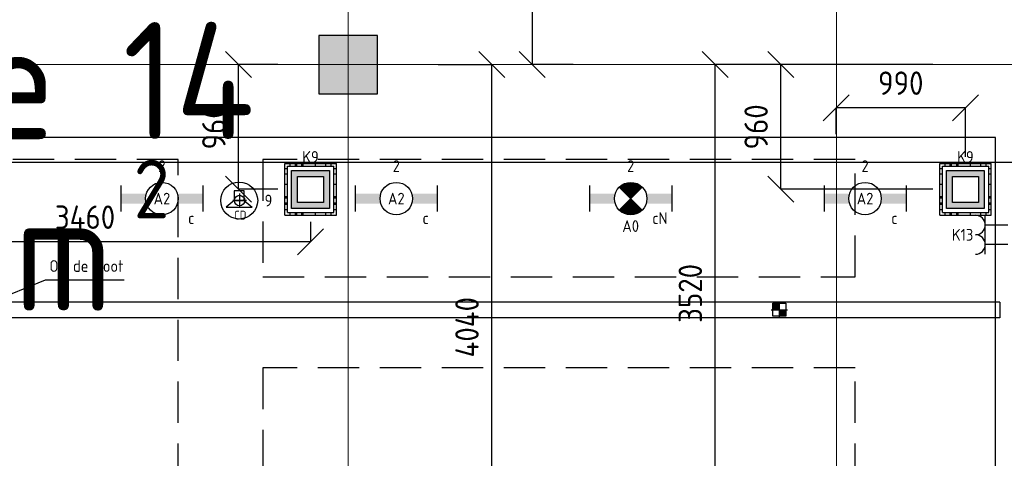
# Model space of a CAD drawing. Header units: millimetres. Extents: x -38032 to 104346, y -31182 to 78566.
# Tile 145 of 213: x 78087 to 85649, y 11274 to 14644. Entities that reach past the tile are written whole.
import ezdxf
from ezdxf.enums import TextEntityAlignment as Align

# ---------------------------------------------------------------- set-up
doc = ezdxf.new("R2010")
doc.units = ezdxf.units.MM
doc.header["$LTSCALE"] = 100
doc.header["$PDMODE"] = 1
for name, pattern in [('HIDDEN', [9.525, 6.35, -3.175]), ('HIDDEN2', [4.7625, 3.175, -1.5875]), ('STYLE_11', [5, 3.888855, -0.416718, 0.277786, -0.416641])]:
    doc.linetypes.add(name, pattern=pattern)
for name, color, linetype in [('AL$1A---_ALGEMEEN', 8, 'Continuous'), ('AL------_MAATV', 200, 'Continuous'), ('AL------_MAATVOERING', 2, 'Continuous'), ('AL------_SPARING', 2, 'Continuous'), ('AM$1A---_ARCERING', 8, 'Continuous'), ('BOUWKUNDIG', 8, 'Continuous'), ('brandscheiding', 5, 'HIDDEN'), ('EB6421--_ATTRIB', 2, 'Continuous'), ('EL6131--_KG', 3, 'Continuous'), ('EL6222--', 3, 'Continuous'), ('EL6311--', 3, 'Continuous'), ('el6311--nv', 7, 'Continuous'), ('EL6421--', 3, 'Continuous'), ('LICHT_TEXT018', 1, 'Continuous'), ('versterkte strook', 7, 'Continuous'), ('Vloerdoos', 3, 'Continuous'), ('Vloerdoos (OUD)', 3, 'Continuous')]:
    doc.layers.add(name, color=color, linetype=linetype)
doc.layers.add('stramien', color=1, linetype='Continuous', lineweight=9)
doc.layers.get('Vloerdoos').off()
doc.styles.add('BURO-018', font='iso.shx', dxfattribs={"height": 90})
doc.styles.get("Standard").update_dxf_attribs({"font": 'iso.shx'})
doc.dimstyles.new('STABICAD', dxfattribs={"dimscale": 100, "dimtxt": 1.8, "dimasz": 2, "dimexe": 0, "dimexo": 2.5, "dimgap": 1.5, "dimtad": 0, "dimdec": 0, "dimrnd": 10, "dimzin": 0, "dimdsep": 46, "dimtxsty": 'Standard', "dimblk1": 'OBLIQUE', "dimblk2": 'OBLIQUE', "dimsah": 1, "dimcen": -3, "dimadec": 0, "dimazin": 0, "dimtfac": 1, "dimtdec": 0, "dimtofl": 0, "dimtmove": 2, "dimatfit": 3, "dimfxl": 0, "dimtvp": 1.055556, "dimtolj": 1, "dimtzin": 0, "dimarcsym": 0})

# ---------------------------------------------------------------- blocks, each defined once
blk = doc.blocks.new('_Oblique')
at = {"color": 0, "linetype": 'ByBlock', "lineweight": -2}
blk.add_line((-0.5, -0.5), (0.5, 0.5), dxfattribs=at)
blk = doc.blocks.new('*D51')
at = {"layer": 'AL------_MAATVOERING', "color": 0, "lineweight": -2}
for p, q in [((82309.3, 18893.5), (82023.7, 18893.5)), ((82023.7, 18893.5), (82023.7, 14300)), ((82338.4, 14300), (82023.7, 14300))]:
    blk.add_line(p, q, dxfattribs=at)
at = {"layer": 'Defpoints', "color": 0}
for p in [(82559.3, 18893.5), (82023.7, 14300), (82588.4, 14300)]:
    blk.add_point(p, dxfattribs=at)
at = {"layer": 'AL------_MAATVOERING', "color": 0, "lineweight": -2, "xscale": 200, "yscale": 200, "zscale": 200}
for p, rotation in [((82023.7, 18893.5), 90), ((82023.7, 14300), 270)]:
    blk.add_blockref('_Oblique', p, dxfattribs=dict(at, rotation=rotation))
at = {"layer": 'AL------_MAATVOERING', "color": 0, "insert": (81833.7, 16596.8), "char_height": 180, "attachment_point": 5, "rotation": 90}
blk.add_mtext('\\A1;4590', dxfattribs=at)
blk = doc.blocks.new('*D52')
at = {"layer": 'AL------_MAATVOERING', "color": 0, "lineweight": -2}
for p, q in [((84357.6, 13763.4), (84357.6, 13966.6)), ((85350, 13966.6), (84357.6, 13966.6)), ((85350, 13591.2), (85350, 13966.6))]:
    blk.add_line(p, q, dxfattribs=at)
at = {"layer": 'Defpoints', "color": 0}
for p in [(84357.6, 13966.6), (84357.6, 13513.4), (85350, 13341.2)]:
    blk.add_point(p, dxfattribs=at)
at = {"layer": 'AL------_MAATVOERING', "color": 0, "lineweight": -2, "xscale": 200, "yscale": 200, "zscale": 200, "rotation": 180}
blk.add_blockref('_Oblique', (84357.6, 13966.6), dxfattribs=at)
at = {"layer": 'AL------_MAATVOERING', "color": 0, "lineweight": -2, "xscale": 200, "yscale": 200, "zscale": 200}
blk.add_blockref('_Oblique', (85350, 13966.6), dxfattribs=at)
at = {"layer": 'AL------_MAATVOERING', "color": 0, "insert": (84853.8, 14156.6), "char_height": 180, "attachment_point": 5}
blk.add_mtext('\\A1;990', dxfattribs=at)
blk = doc.blocks.new('*D53')
at = {"layer": 'AL------_MAATVOERING', "color": 0, "lineweight": -2}
for p, q in [((85100, 14300), (83933.1, 14300)), ((83933.1, 13341.2), (83933.1, 14300)), ((85100, 13341.2), (83933.1, 13341.2))]:
    blk.add_line(p, q, dxfattribs=at)
at = {"layer": 'Defpoints', "color": 0}
for p in [(83933.1, 14300), (85350, 14300), (85350, 13341.2)]:
    blk.add_point(p, dxfattribs=at)
at = {"layer": 'AL------_MAATVOERING', "color": 0, "lineweight": -2, "xscale": 200, "yscale": 200, "zscale": 200}
for p, rotation in [((83933.1, 14300), 90), ((83933.1, 13341.2), 270)]:
    blk.add_blockref('_Oblique', p, dxfattribs=dict(at, rotation=rotation))
at = {"layer": 'AL------_MAATVOERING', "color": 0, "insert": (83743.1, 13820.6), "char_height": 180, "attachment_point": 5, "rotation": 90}
blk.add_mtext('\\A1;960', dxfattribs=at)
blk = doc.blocks.new('*D54')
at = {"layer": 'AL------_MAATVOERING', "color": 0, "lineweight": -2}
for p, q in [((85080, 14300), (83427.5, 14300)), ((83427.5, 10782.2), (83427.5, 14300)), ((85080, 10782.2), (83427.5, 10782.2))]:
    blk.add_line(p, q, dxfattribs=at)
at = {"layer": 'Defpoints', "color": 0}
for p in [(83427.5, 14300), (85330, 14300), (85330, 10782.2)]:
    blk.add_point(p, dxfattribs=at)
at = {"layer": 'AL------_MAATVOERING', "color": 0, "lineweight": -2, "xscale": 200, "yscale": 200, "zscale": 200}
for p, rotation in [((83427.5, 14300), 90), ((83427.5, 10782.2), 270)]:
    blk.add_blockref('_Oblique', p, dxfattribs=dict(at, rotation=rotation))
at = {"layer": 'AL------_MAATVOERING', "color": 0, "insert": (83237.5, 12541.1), "char_height": 180, "attachment_point": 5, "rotation": 90}
blk.add_mtext('\\A1;3520', dxfattribs=at)
blk = doc.blocks.new('*D55')
at = {"layer": 'AL------_MAATVOERING', "color": 0, "lineweight": -2}
for p, q in [((81300, 14300), (81712.6, 14300)), ((81712.6, 10262.2), (81712.6, 14300)), ((81300, 10262.2), (81712.6, 10262.2))]:
    blk.add_line(p, q, dxfattribs=at)
at = {"layer": 'Defpoints', "color": 0}
for p in [(81050, 14300), (81712.6, 14300), (81050, 10262.2)]:
    blk.add_point(p, dxfattribs=at)
at = {"layer": 'AL------_MAATVOERING', "color": 0, "lineweight": -2, "xscale": 200, "yscale": 200, "zscale": 200}
for p, rotation in [((81712.6, 14300), 90), ((81712.6, 10262.2), 270)]:
    blk.add_blockref('_Oblique', p, dxfattribs=dict(at, rotation=rotation))
at = {"layer": 'AL------_MAATVOERING', "color": 0, "insert": (81522.6, 12281.1), "char_height": 180, "attachment_point": 5, "rotation": 90}
blk.add_mtext('\\A1;4040', dxfattribs=at)
blk = doc.blocks.new('*D56')
at = {"layer": 'AL------_MAATVOERING', "color": 0, "lineweight": -2}
for p, q in [((80070, 14300), (79768.3, 14300)), ((79768.3, 13341.2), (79768.3, 14300)), ((80070, 13341.2), (79768.3, 13341.2))]:
    blk.add_line(p, q, dxfattribs=at)
at = {"layer": 'Defpoints', "color": 0}
for p in [(79768.3, 14300), (80320, 14300), (80320, 13341.2)]:
    blk.add_point(p, dxfattribs=at)
at = {"layer": 'AL------_MAATVOERING', "color": 0, "lineweight": -2, "xscale": 200, "yscale": 200, "zscale": 200}
for p, rotation in [((79768.3, 14300), 90), ((79768.3, 13341.2), 270)]:
    blk.add_blockref('_Oblique', p, dxfattribs=dict(at, rotation=rotation))
at = {"layer": 'AL------_MAATVOERING', "color": 0, "insert": (79578.3, 13820.6), "char_height": 180, "attachment_point": 5, "rotation": 90}
blk.add_mtext('\\A1;960', dxfattribs=at)
blk = doc.blocks.new('*D57')
at = {"layer": 'AL------_MAATVOERING', "color": 0, "lineweight": -2}
for p, q in [((76857.6, 13263.4), (76857.6, 12936.7)), ((80320, 13091.2), (80320, 12936.7)), ((80320, 12936.7), (76857.6, 12936.7))]:
    blk.add_line(p, q, dxfattribs=at)
at = {"layer": 'Defpoints', "color": 0}
for p in [(76857.6, 13513.4), (80320, 13341.2), (76857.6, 12936.7)]:
    blk.add_point(p, dxfattribs=at)
at = {"layer": 'AL------_MAATVOERING', "color": 0, "lineweight": -2, "xscale": 200, "yscale": 200, "zscale": 200, "rotation": 180}
blk.add_blockref('_Oblique', (76857.6, 12936.7), dxfattribs=at)
at = {"layer": 'AL------_MAATVOERING', "color": 0, "lineweight": -2, "xscale": 200, "yscale": 200, "zscale": 200}
blk.add_blockref('_Oblique', (80320, 12936.7), dxfattribs=at)
at = {"layer": 'AL------_MAATVOERING', "color": 0, "insert": (78588.8, 13126.7), "char_height": 180, "attachment_point": 5}
blk.add_mtext('\\A1;3460', dxfattribs=at)
blk = doc.blocks.new('VLOERDOOS')
at = {"layer": 'Vloerdoos (OUD)'}
for p, q in [((0, 395), (395, 395)), ((0, 395), (0, 0)), ((40, 375), (40, 395)), ((80, 375), (80, 395)), ((90, 375), (90, 395)), ((130, 375), (130, 395)), ((140, 375), (140, 395)), ((235, 375), (235, 395)), ((315, 375), (315, 395)), ((355, 375), (355, 395)), ((395, 395), (395, 0)), ((0, 355), (20, 355)), ((0, 315), (20, 315)), ((0, 305), (20, 305)), ((20, 375), (20, 20)), ((20, 375), (375, 375)), ((375, 375), (375, 20)), ((375, 355), (395, 355)), ((375, 315), (395, 315)), ((375, 305), (395, 305)), ((0, 265), (20, 265)), ((0, 255), (20, 255)), ((375, 265), (395, 265)), ((375, 255), (395, 255)), ((0, 160), (20, 160)), ((375, 160), (395, 160)), ((0, 80), (20, 80)), ((375, 80), (395, 80)), ((0, 40), (20, 40)), ((0, 0), (395, 0)), ((20, 20), (375, 20)), ((40, 0), (40, 20)), ((80, 0), (80, 20)), ((90, 0), (90, 20)), ((130, 0), (130, 20)), ((140, 0), (140, 20)), ((235, 0), (235, 20)), ((315, 0), (315, 20)), ((355, 0), (355, 20)), ((375, 40), (395, 40))]:
    blk.add_line(p, q, dxfattribs=at)
blk = doc.blocks.new('1115B6630')
at = {"color": 0}
for p, q in [((-6.3, 2), (-6.3, -2)), ((6.3, 2), (6.3, -2))]:
    blk.add_line(p, q, dxfattribs=at)
at = {"color": 0, "linetype": 'Continuous'}
blk.add_circle((0, 0), 2.5, dxfattribs=at)
at = {"color": 0}
for points in [[(-2.5, 0.75), (-6.3, 0.75), (-2.5, -0.75), (-6.3, -0.75)], [(2.5, 0.75), (6.3, 0.75), (2.5, -0.75), (6.3, -0.75)]]:
    blk.add_solid(points, dxfattribs=at)
at = {"color": 0, "linetype": 'Continuous', "style": 'BURO-018'}
for tag, p in [('E_GKAST', (0, 8)), ('E_GROEP', (0, 5)), ('E_SGROEP', (4.5, 5)), ('E_ARMCODE', (0, 0)), ('E_SLET', (4.5, -3))]:
    blk.add_attdef(tag, text='', height=1.8, dxfattribs=at).set_placement(p, align=Align.MIDDLE)
blk = doc.blocks.new('E00018')
at = {"color": 0, "linetype": 'Continuous'}
for p, q in [((-1.77, -1.77), (1.77, 1.77)), ((1.77, -1.77), (-1.77, 1.77))]:
    blk.add_line(p, q, dxfattribs=at)
at = {"color": 0, "linetype": 'Continuous', "const_width": 2.5}
for points in [[(-0.88, 0.88, -0.198912), (0, 1.25, -0.198912), (0.88, 0.88, -1)], [(-0.88, -0.88, 0.198912), (0, -1.25, 0.198912), (0.88, -0.88, 1)]]:
    blk.add_lwpolyline(points, format="xyb", dxfattribs=at)
blk = doc.blocks.new('1115B6630-NO1')
at = {"color": 0}
for p, q in [((-6.3, 2), (-6.3, -2)), ((6.3, 2), (6.3, -2))]:
    blk.add_line(p, q, dxfattribs=at)
at = {"color": 0, "linetype": 'Continuous'}
blk.add_circle((0, 0), 2.5, dxfattribs=at)
at = {"color": 0}
for points in [[(-2.5, 0.75), (-6.3, 0.75), (-2.5, -0.75), (-6.3, -0.75)], [(2.5, 0.75), (6.3, 0.75), (2.5, -0.75), (6.3, -0.75)]]:
    blk.add_solid(points, dxfattribs=at)
at = {"color": 0, "zscale": 50}
blk.add_blockref('E00018', (0, 0), dxfattribs=at)
at = {"color": 0, "linetype": 'Continuous', "style": 'BURO-018'}
for tag, p in [('E_GKAST', (0, 8)), ('E_GROEP', (0, 5)), ('E_SGROEP', (4.5, 5)), ('E_ARMCODE', (0, 0)), ('E_SLET', (4.5, -3))]:
    blk.add_attdef(tag, text='', height=1.8, dxfattribs=at).set_placement(p, align=Align.MIDDLE)
blk = doc.blocks.new('E00126')
at = {"color": 0, "linetype": 'Continuous'}
for p, q in [((-3, 4.5), (3, 4.5)), ((-1.5, 1), (-1.5, 4.5)), ((1.5, 1), (1.5, 4.5))]:
    blk.add_line(p, q, dxfattribs=at)
for centre in [(-1.5, 6), (1.5, 6)]:
    blk.add_arc(centre, 1.5, 180, 0, dxfattribs=at)
at = {"color": 0, "linetype": 'Continuous', "style": 'BURO-018'}
for tag, p in [('E_GKAST', (0, 11.5)), ('E_GROEP', (0, 8.5)), ('E_SGROEP', (4.5, 8.5))]:
    blk.add_attdef(tag, text='', height=1.8, dxfattribs=at).set_placement(p, align=Align.MIDDLE)
at = {"color": 0, "linetype": 'Continuous', "style": 'BURO-018', "flags": 1}
for tag, p in [('E_VERMCODE', (13, 8.5)), ('E_MATCODE', (0, 0))]:
    blk.add_attdef(tag, text='', height=1.8, dxfattribs=at).set_placement(p, align=Align.MIDDLE)
blk = doc.blocks.new('E00414')
at = {"color": 0, "linetype": 'Continuous'}
for p, q in [((-2.9, -2.9), (-2.9, 2.9)), ((-2.9, 2.9), (2.9, 2.9)), ((-2, 2), (2, 2)), ((-2, -2), (-2, 2)), ((2, 2), (2, -2)), ((2.9, 2.9), (2.9, -2.9)), ((2.9, -2.9), (-2.9, -2.9)), ((2, -2), (-2, -2))]:
    blk.add_line(p, q, dxfattribs=at)
at = {"color": 0}
for points in [[(-2.9, 2.9), (2.9, 2.9), (-2, 2), (2, 2)], [(-2, -2), (-2.9, -2.9), (-2, 2), (-2.9, 2.9)], [(2, 2), (2.9, 2.9), (2, -2), (2.9, -2.9)], [(2, -2), (2.9, -2.9), (-2, -2), (-2.9, -2.9)]]:
    blk.add_solid(points, dxfattribs=at)
at = {"color": 0, "linetype": 'Continuous', "style": 'BURO-018'}
for tag, p in [('E_GKAST', (0, 8)), ('E_GROEP', (0, 5)), ('E_SGROEP', (4.5, 5))]:
    blk.add_attdef(tag, text='', height=1.8, dxfattribs=at).set_placement(p, align=Align.MIDDLE)
at = {"color": 0, "linetype": 'Continuous', "style": 'BURO-018', "flags": 1}
for tag, p in [('E_VERMCODE', (13, 5)), ('E_MATCODE', (0, 0))]:
    blk.add_attdef(tag, text='', height=1.8, dxfattribs=at).set_placement(p, align=Align.MIDDLE)
blk = doc.blocks.new('E00497')
at = {"color": 0}
for p, q in [((0, 0.75), (1, 2)), ((1, -2), (1, 2)), ((0, 0.75), (-1.5, 0.75)), ((0, -0.75), (0, 0.75)), ((-1.5, -0.75), (0, -0.75)), ((0, -0.75), (1, -2))]:
    blk.add_line(p, q, dxfattribs=at)
blk.add_line((-1.5, 0.75), (-1.5, -0.75))
blk.add_circle((0, 0), 2.84, dxfattribs=at)
at = {"color": 0, "linetype": 'Continuous', "style": 'BURO-018'}
blk.add_attdef('E_TEXT1', text='', height=1.8, dxfattribs=at).set_placement((0, 4.5), align=Align.MIDDLE)
at = {"color": 0, "linetype": 'Continuous', "style": 'BURO-018', "flags": 1}
blk.add_attdef('E_MATCODE', text='', height=1.8, dxfattribs=at).set_placement((0, 0), align=Align.MIDDLE)
blk = doc.blocks.new('Centraaldoos')
at = {"color": 1, "linetype": 'Continuous'}
for p, q in [((-2, 0), (2, 0)), ((0, -2), (0, 2))]:
    blk.add_line(p, q, dxfattribs=at)
at = {"color": 0, "linetype": 'Continuous'}
blk.add_circle((0, 0), 1.5, dxfattribs=at)
at = {"color": 0, "linetype": 'Continuous', "style": 'BURO-018'}
blk.add_attdef('AL_POSNR', text='', height=1.8, dxfattribs=at).set_placement((0, 3), align=Align.CENTER)
at = {"color": 0, "linetype": 'Continuous', "style": 'BURO-018', "flags": 1}
blk.add_attdef('AL_OMS', (0, 0), '', height=1.8, dxfattribs=at)
at = {"layer": 'AL------_MAATV', "style": 'BURO-018'}
blk.add_text('CD', height=2.531, rotation=180, dxfattribs=at).set_placement((1.61, 5.48))
blk = doc.blocks.new('Sparing 100x100')
at = {"color": 1, "linetype": 'Continuous'}
for p, q in [((-2.5, 0), (2.5, 0)), ((0, -2.5), (0, 2.5))]:
    blk.add_line(p, q, dxfattribs=at)
at = {"color": 0, "linetype": 'Continuous'}
for p, q in [((-2, 2), (2, 2)), ((-2, -2), (-2, 2)), ((2, 2), (2, -2)), ((2, -2), (-2, -2))]:
    blk.add_line(p, q, dxfattribs=at)
for points in [[(-2, 2), (0, 2), (-2, 0), (0, 0)], [(0, 0), (2, 0), (0, -2), (2, -2)]]:
    blk.add_solid(points, dxfattribs=at)
at = {"color": 0, "linetype": 'Continuous', "style": 'BURO-018'}
blk.add_attdef('AL_POSNR', text='', height=1.8, dxfattribs=at).set_placement((0, 3), align=Align.CENTER)
at = {"color": 0, "linetype": 'Continuous', "style": 'BURO-018', "flags": 1}
blk.add_attdef('AL_OMS', (0, 0), '', height=1.8, dxfattribs=at)
blk = doc.blocks.new('E-GK-END-78')
at = {"color": 0, "linetype": 'Continuous'}
blk.add_line((0, 60), (0, -60), dxfattribs=at)
blk = doc.blocks.new('E-GK-GTC-783C')
at = {"color": 0, "linetype": 'Continuous'}
for p, q in [((-0.5, 60), (0.5, 60)), ((-0.5, -60), (0.5, -60))]:
    blk.add_line(p, q, dxfattribs=at)
blk = doc.blocks.new('200254 W 212 3 04-12-2007')
at = {"layer": 'AM$1A---_ARCERING', "linetype": 'Continuous', "lineweight": 0}
blk.add_hatch(color=256, dxfattribs=at).paths.add_polyline_path([(44187, -10912.6), (44637, -10912.6), (44637, -10462.6), (44187, -10462.6)])
at = {"layer": 'AL$1A---_ALGEMEEN'}
for points in [[(44187, -10912.6), (44637, -10912.6), (44637, -10462.6), (44187, -10462.6)], [(45687, -15146.8), (45687, -14546.8), (49382.2, -14546.8), (49382.2, -11246.8), (29537, -11246.8), (29537, -16346.8), (34887, -16346.8), (34887, -15746.8), (40287, -15746.8), (40287, -15146.8)]]:
    blk.add_lwpolyline(points, close=True, dxfattribs=at)
at = {"layer": 'stramien', "linetype": 'STYLE_11', "ltscale": 50}
for p, q in [((48161, -41013.6), (48161, 36216.4)), ((44411, -38914.6), (44411, -9964.6)), ((-41750, -10687.6), (65524.3, -10687.6))]:
    blk.add_line(p, q, dxfattribs=at)

msp = doc.modelspace()

# ---------------------------------------------------------------- block references
at = {"layer": 'BOUWKUNDIG'}
msp.add_blockref('200254 W 212 3 04-12-2007', (36198, 24986.5), dxfattribs=at)

# ---------------------------------------------------------------- next in the draw order: linework, layer by layer
at = {"layer": 'EL6222--', "color": 1}
msp.add_lwpolyline([(78888.4, 12642.4), (78283.4, 12642.4), (77867.7, 12472.6), (77495.8, 12472.6)], dxfattribs=at)
at = {"layer": 'LICHT_TEXT018', "linetype": 'HIDDEN2'}
for points in [[(76354.5, 11069.1), (79304.5, 11069.1), (79304.5, 13569.1), (76354.5, 13569.1)], [(79954.5, 12669.1), (84504.5, 12669.1), (84504.5, 13569.1), (79954.5, 13569.1)], [(79954.5, 11069.1), (84504.5, 11069.1), (84504.5, 11969.1), (79954.5, 11969.1)]]:
    msp.add_lwpolyline(points, close=True, dxfattribs=at)
at = {"layer": 'versterkte strook'}
msp.add_line((-4775.7, 13550), (104346.1, 13550), dxfattribs=at)

# ---------------------------------------------------------------- next in the draw order: block references
at = {"layer": 'AL------_SPARING', "xscale": 26.66666666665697, "yscale": 26.66666666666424, "zscale": 26.66666666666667, "rotation": 180}
msp.add_blockref('Centraaldoos', (79776.1, 13254.6), dxfattribs=at)
at = {"layer": 'AL------_SPARING', "xscale": 25, "yscale": 25, "zscale": 25}
msp.add_blockref('Sparing 100x100', (83922, 12415.3), dxfattribs=at)
at = {"layer": 'EL6131--_KG', "xscale": 12963.62867340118, "rotation": 180}
msp.add_blockref('E-GK-GTC-783C', (79132.5, 12412.6), dxfattribs=at)
at = {"layer": 'EL6131--_KG'}
msp.add_blockref('E-GK-END-78', (85614.3, 12412.6), dxfattribs=at)
at = {"layer": 'EL6222--'}
ref = msp.add_blockref('E00414', (80320.6, 13339.7), dxfattribs=dict(at, xscale=50, yscale=50, zscale=50))
ref.add_attrib('E_GROEP', 'K9', dxfattribs={"layer": '0', "color": 1, "linetype": 'Continuous', "height": 90, "style": 'BURO-018'}).set_placement((80320.6, 13589.7), align=Align.MIDDLE)
ref = msp.add_blockref('E00414', (85350.6, 13339.7), dxfattribs=dict(at, xscale=50, yscale=50, zscale=50))
ref.add_attrib('E_GROEP', 'K9', dxfattribs={"layer": '0', "color": 1, "linetype": 'Continuous', "height": 90, "style": 'BURO-018'}).set_placement((85350.6, 13589.7), align=Align.MIDDLE)
ref = msp.add_blockref('E00126', (85727.4, 12991.5), dxfattribs=dict(at, xscale=50, yscale=50, zscale=50, rotation=90))
ref.add_attrib('E_GROEP', 'K13', dxfattribs={"layer": '0', "color": 1, "linetype": 'Continuous', "height": 90, "style": 'BURO-018'}).set_placement((85328.9, 12991.5), align=Align.MIDDLE)
at = {"layer": 'EL6311--'}
ref = msp.add_blockref('1115B6630', (79179.5, 13269.1), dxfattribs=dict(at, xscale=50, yscale=50, zscale=50))
ref.add_attrib('E_ARMCODE', 'A2', dxfattribs={"layer": '0', "color": 1, "linetype": 'Continuous', "height": 90, "style": 'BURO-018'}).set_placement((79179.5, 13269.1), align=Align.MIDDLE)
ref.add_attrib('E_SLET', 'c', dxfattribs={"layer": '0', "color": 1, "linetype": 'Continuous', "height": 90, "style": 'BURO-018'}).set_placement((79404.5, 13119.1), align=Align.MIDDLE)
ref.add_attrib('E_GROEP', '2', dxfattribs={"layer": '0', "color": 1, "linetype": 'Continuous', "height": 90, "style": 'BURO-018'}).set_placement((79179.5, 13519.1), align=Align.MIDDLE)
ref = msp.add_blockref('1115B6630', (80979.5, 13269.1), dxfattribs=dict(at, xscale=50, yscale=50, zscale=50))
ref.add_attrib('E_ARMCODE', 'A2', dxfattribs={"layer": '0', "color": 1, "linetype": 'Continuous', "height": 90, "style": 'BURO-018'}).set_placement((80979.5, 13269.1), align=Align.MIDDLE)
ref.add_attrib('E_SLET', 'c', dxfattribs={"layer": '0', "color": 1, "linetype": 'Continuous', "height": 90, "style": 'BURO-018'}).set_placement((81204.5, 13119.1), align=Align.MIDDLE)
ref.add_attrib('E_GROEP', '2', dxfattribs={"layer": '0', "color": 1, "linetype": 'Continuous', "height": 90, "style": 'BURO-018'}).set_placement((80979.5, 13519.1), align=Align.MIDDLE)
ref = msp.add_blockref('1115B6630', (84579.5, 13269.1), dxfattribs=dict(at, xscale=50, yscale=50, zscale=50))
ref.add_attrib('E_ARMCODE', 'A2', dxfattribs={"layer": '0', "color": 1, "linetype": 'Continuous', "height": 90, "style": 'BURO-018'}).set_placement((84579.5, 13269.1), align=Align.MIDDLE)
ref.add_attrib('E_SLET', 'c', dxfattribs={"layer": '0', "color": 1, "linetype": 'Continuous', "height": 90, "style": 'BURO-018'}).set_placement((84804.5, 13119.1), align=Align.MIDDLE)
ref.add_attrib('E_GROEP', '2', dxfattribs={"layer": '0', "color": 1, "linetype": 'Continuous', "height": 90, "style": 'BURO-018'}).set_placement((84579.5, 13519.1), align=Align.MIDDLE)
at = {"layer": 'el6311--nv'}
ref = msp.add_blockref('1115B6630-NO1', (82779.5, 13269.1), dxfattribs=dict(at, xscale=50, yscale=50, zscale=50))
ref.add_attrib('E_ARMCODE', 'A0', dxfattribs={"layer": '0', "color": 1, "linetype": 'Continuous', "height": 90, "style": 'BURO-018'}).set_placement((82779.5, 13058.4), align=Align.MIDDLE)
ref.add_attrib('E_SLET', 'cN', dxfattribs={"layer": '0', "color": 1, "linetype": 'Continuous', "height": 90, "style": 'BURO-018'}).set_placement((83004.5, 13119.1), align=Align.MIDDLE)
ref.add_attrib('E_GROEP', '2', dxfattribs={"layer": '0', "color": 1, "linetype": 'Continuous', "height": 90, "style": 'BURO-018'}).set_placement((82779.5, 13519.1), align=Align.MIDDLE)
at = {"layer": 'EL6421--'}
ref = msp.add_blockref('E00497', (79772.8, 13254.6), dxfattribs=dict(at, xscale=50, yscale=50, zscale=50, rotation=270))
ref.add_attrib('E_TEXT1', '9', dxfattribs={"layer": 'EB6421--_ATTRIB', "color": 1, "linetype": 'Continuous', "height": 90, "style": 'BURO-018'}).set_placement((79997.8, 13254.6), align=Align.MIDDLE)
at = {"layer": 'Vloerdoos', "rotation": 90}
for p in [(80519.3, 13143.4), (85549.3, 13143.4)]:
    msp.add_blockref('VLOERDOOS', p, dxfattribs=at)

# ---------------------------------------------------------------- next in the draw order: texts
at = {"layer": 'brandscheiding', "style": 'BURO-018'}
for s, height, p in [('Zone 14', 900, (75969.4, 13725.8)), ('2', 450, (78962, 13117.3)), ('1120m', 900, (76128.3, 12406.2))]:
    msp.add_text(s, height=height, dxfattribs=at).set_placement(p)
at = {"layer": 'EL6222--', "color": 1}
msp.add_text('Op de goot', height=90, dxfattribs=at).set_placement((78315.4, 12706.4))

# ---------------------------------------------------------------- next in the draw order: dimensions: what is measured, and where the dimension line sits
at = {"layer": 'AL------_MAATVOERING'}
for base, p1, p2, picture, middle in [((82023.6765, 14300.0079), (82559.3141, 18893.5063), (82588.3874, 14300.0079), '*D51', (81833.6765, 16596.7571)), ((79768.3, 14300), (80320, 13341.2), (80320, 14300), '*D56', (79578.3, 13820.6)), ((81712.6, 14300), (81050, 10262.2), (81050, 14300), '*D55', (81522.6, 12281.1)), ((83427.5, 14300), (85330, 10782.2), (85330, 14300), '*D54', (83237.5, 12541.1)), ((83933.1, 14300), (85350, 13341.2), (85350, 14300), '*D53', (83743.1, 13820.6))]:
    dim = msp.add_linear_dim(base=base, p1=p1, p2=p2, angle=90, dimstyle='STABICAD', dxfattribs=at)
    dim.commit()
    dim.dimension.update_dxf_attribs({"geometry": picture, "text_midpoint": middle})
for base, p1, p2, picture, middle in [((84357.6, 13966.6), (85350, 13341.2), (84357.6, 13513.4), '*D52', (84853.8, 14156.6)), ((76857.6, 12936.7), (80320, 13341.2), (76857.6, 13513.4), '*D57', (78588.8, 13126.7))]:
    dim = msp.add_linear_dim(base=base, p1=p1, p2=p2, dimstyle='STABICAD', dxfattribs=at)
    dim.commit()
    dim.dimension.update_dxf_attribs({"geometry": picture, "text_midpoint": middle})

doc.saveas('drawing.dxf')
